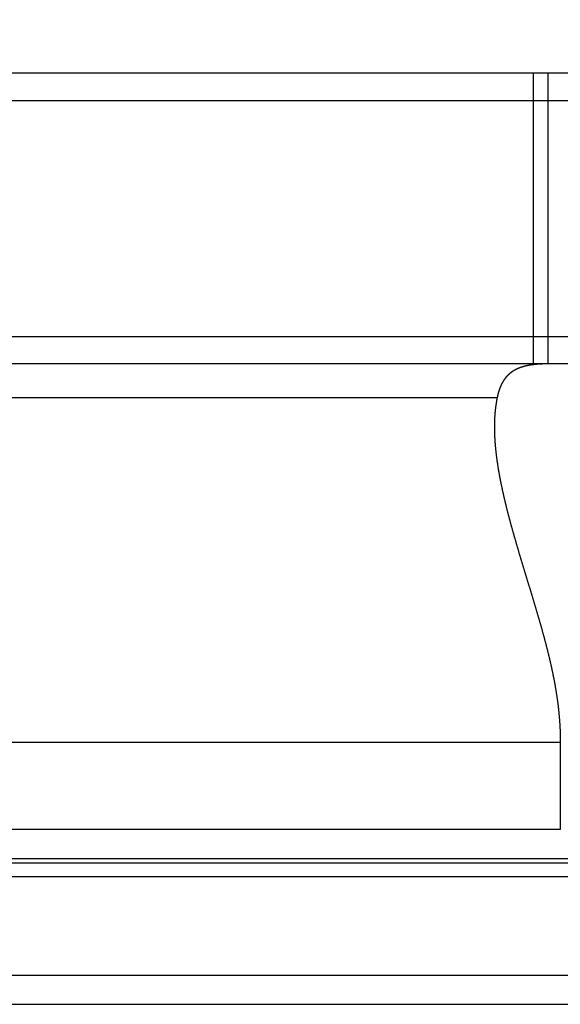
# Model space of a CAD drawing. Header units: millimetres. Extents: x 6 to 457, y 94 to 483.
# Tile 11 of 19: x 361 to 389, y 124 to 175. Entities that reach past the tile are written whole.
import ezdxf
from ezdxf.lldxf.tags import DXFTag

# ---------------------------------------------------------------- set-up
doc = ezdxf.new("R2010")
doc.units = ezdxf.units.MM
doc.header["$LTSCALE"] = 0.15
doc.layers.get('0').update_dxf_attribs({"linetype": 'CONTINUOUS'})
doc.layers.get('Defpoints').update_dxf_attribs({"linetype": 'CONTINUOUS'})
for name, color, linetype in [('2', 7, 'CONTINUOUS'), ('HID', 2, 'DASHED'), ('OUT', 3, 'CONTINUOUS')]:
    doc.layers.add(name, color=color, linetype=linetype)
doc.styles.add('DIM-7', font='SIMPLEX.shx', dxfattribs={"width": 0.7, "bigfont": 'chineset.shx'})
tags = doc.linetypes.add('DASHED', pattern=[25.72, 12.86, -12.86]).pattern_tags.tags
tags[6:7] = [DXFTag(74, 4), DXFTag(75, 0), DXFTag(340, '0'), DXFTag(46, 0.0), DXFTag(50, 0.0), DXFTag(44, 0.0), DXFTag(45, 0.0)]
tags[4:5] = [DXFTag(74, 4), DXFTag(75, 0), DXFTag(340, '0'), DXFTag(46, 0.0), DXFTag(50, 0.0), DXFTag(44, 0.0), DXFTag(45, 0.0)]
doc.dimstyles.new('CNS', dxfattribs={"dimscale": 1.5, "dimtxt": 3.5, "dimasz": 2.5, "dimexe": 1, "dimexo": 1.5, "dimgap": 0.09, "dimtad": 0, "dimdsep": 46, "dimtxsty": 'DIM-7', "dimcen": 0.09, "dimclrd": 4, "dimclre": 4, "dimclrt": 4, "dimadec": 0, "dimazin": 0, "dimtfac": 1, "dimtix": 1, "dimtmove": 2, "dimatfit": 3, "dimfxl": 1, "dimtvp": 0.971429, "dimtolj": 1, "dimarcsym": 0})

# ---------------------------------------------------------------- blocks, each defined once
blk = doc.blocks.new('*D152')
at = {"color": 7, "lineweight": -2}
for p, q in [((322.156, 174.123), (322.156, 186.648)), ((401.156, 174.123), (401.156, 186.648)), ((325.906, 185.148), (397.406, 185.148))]:
    blk.add_line(p, q, dxfattribs=at)
at = {"color": 7}
for points in [[(325.906, 185.773), (325.906, 184.523), (322.156, 185.148)], [(397.406, 185.773), (397.406, 184.523), (401.156, 185.148)]]:
    blk.add_solid(points, dxfattribs=at)
at = {"layer": 'Defpoints', "color": 0}
for p in [(401.156, 185.148), (322.156, 171.873), (401.156, 171.873)]:
    blk.add_point(p, dxfattribs=at)
at = {"color": 7, "insert": (361.656, 190.248), "char_height": 5.25, "attachment_point": 5, "style": 'DIM-7'}
blk.add_mtext('\\A1;79', dxfattribs=at)
blk = doc.blocks.new('*D153')
at = {"color": 7, "lineweight": -2}
for p, q in [((310.156, 173.125), (310.156, 198.137)), ((413.156, 173.125), (413.156, 198.137)), ((313.906, 196.637), (409.406, 196.637))]:
    blk.add_line(p, q, dxfattribs=at)
at = {"color": 7}
for points in [[(313.906, 197.262), (313.906, 196.012), (310.156, 196.637)], [(409.406, 197.262), (409.406, 196.012), (413.156, 196.637)]]:
    blk.add_solid(points, dxfattribs=at)
at = {"layer": 'Defpoints', "color": 0}
for p in [(413.156, 196.637), (310.156, 170.875), (413.156, 170.875)]:
    blk.add_point(p, dxfattribs=at)
at = {"color": 7, "insert": (361.656, 201.737), "char_height": 5.25, "attachment_point": 5, "style": 'DIM-7'}
blk.add_mtext('\\A1;103', dxfattribs=at)
blk = doc.blocks.new('*D163')
at = {"color": 7, "lineweight": -2}
for p, q in [((294.406, 172.825), (294.406, 210.639)), ((428.906, 172.825), (428.906, 210.639)), ((298.156, 209.139), (425.156, 209.139))]:
    blk.add_line(p, q, dxfattribs=at)
at = {"color": 7}
for points in [[(298.156, 209.764), (298.156, 208.514), (294.406, 209.139)], [(425.156, 209.764), (425.156, 208.514), (428.906, 209.139)]]:
    blk.add_solid(points, dxfattribs=at)
at = {"layer": 'Defpoints', "color": 0}
for p in [(428.906, 209.139), (294.406, 170.575), (428.906, 170.575)]:
    blk.add_point(p, dxfattribs=at)
at = {"color": 7, "insert": (361.656, 214.239), "char_height": 5.25, "attachment_point": 5, "style": 'DIM-7'}
blk.add_mtext('\\A1;134.5', dxfattribs=at)

msp = doc.modelspace()

# ---------------------------------------------------------------- linework, layer by layer
at = {"layer": '2', "color": 0, "linetype": 'Continuous'}
msp.add_line((272.04986, 131.16636), (445.01055, 131.16636), dxfattribs=at)
at = {"layer": 'HID', "color": 0}
for p, q in [((387.65641, 171.87348), (387.65641, 156.87348)), ((388.40641, 171.87348), (388.40641, 156.87348))]:
    msp.add_line(p, q, dxfattribs=at)
at = {"layer": 'OUT', "color": 0}
for p, q in [((322.15641, 171.87348), (401.15641, 171.87348)), ((401.15641, 170.42348), (322.15641, 170.42348)), ((401.15641, 158.27348), (322.15641, 158.27348)), ((401.15641, 156.87348), (322.15641, 156.87348)), ((337.51329, 155.13664), (385.79952, 155.13664)), ((334.26196, 137.37348), (389.05085, 137.37348)), ((389.05085, 137.37348), (389.05085, 132.87348)), ((389.05085, 132.87348), (334.26196, 132.87348)), ((401.15641, 131.37348), (322.15641, 131.37348)), ((271.68928, 130.45927), (445.01055, 130.45927)), ((271.29988, 125.3735), (445.01055, 125.3735)), ((225.18632, 123.87349), (445.01055, 123.87349))]:
    msp.add_line(p, q, dxfattribs=at)
for points in [[(388.49661, 156.87352, 0), (388.48661, 156.87352, 0), (388.47661, 156.87342, 0), (388.46661, 156.87342, 0), (388.45661, 156.87342, 0), (388.44661, 156.87332, 0), (388.43661, 156.87332, 0), (388.42661, 156.87322, 0), (388.41661, 156.87322, 0), (388.40661, 156.87312, 0), (388.39661, 156.87302, 0), (388.38661, 156.87292, 0), (388.37761, 156.87282, 0), (388.36761, 156.87272, 0), (388.35761, 156.87252, 0), (388.34761, 156.87242, 0), (388.33761, 156.87232, 0), (388.32761, 156.87212, 0), (388.31861, 156.87192, 0), (388.30861, 156.87172, 0), (388.29861, 156.87162, 0), (388.28861, 156.87142, 0), (388.27861, 156.87112, 0), (388.26961, 156.87092, 0), (388.25961, 156.87072, 0), (388.24961, 156.87042, 0), (388.24061, 156.87022, 0), (388.23061, 156.86992, 0), (388.22061, 156.86972, 0), (388.21161, 156.86942, 0), (388.20161, 156.86912, 0), (388.19261, 156.86882, 0), (388.18261, 156.86842, 0), (388.17261, 156.86812, 0), (388.16361, 156.86782, 0), (388.15361, 156.86742, 0), (388.14461, 156.86712, 0), (388.13461, 156.86672, 0), (388.12561, 156.86632, 0), (388.11561, 156.86592, 0), (388.10661, 156.86552, 0), (388.09761, 156.86512, 0), (388.08761, 156.86462, 0), (388.07861, 156.86422, 0), (388.06861, 156.86372, 0), (388.05961, 156.86322, 0), (388.05061, 156.86282, 0), (388.04061, 156.86232, 0), (388.03161, 156.86182, 0), (388.02261, 156.86122, 0), (388.01261, 156.86072, 0), (388.00361, 156.86022, 0), (387.99461, 156.85962, 0), (387.98561, 156.85902, 0), (387.97561, 156.85852, 0), (387.96661, 156.85792, 0), (387.95761, 156.85732, 0), (387.94861, 156.85662, 0), (387.93961, 156.85602, 0), (387.93061, 156.85542, 0), (387.92061, 156.85472, 0), (387.91161, 156.85402, 0), (387.90261, 156.85332, 0), (387.89361, 156.85262, 0), (387.88461, 156.85192, 0), (387.87561, 156.85122, 0), (387.86661, 156.85052, 0), (387.85761, 156.84972, 0), (387.84861, 156.84902, 0), (387.83961, 156.84822, 0), (387.83061, 156.84742, 0), (387.82161, 156.84662, 0), (387.81261, 156.84582, 0), (387.80361, 156.84492, 0), (387.79461, 156.84412, 0), (387.78561, 156.84322, 0), (387.77761, 156.84232, 0), (387.76861, 156.84142, 0), (387.75961, 156.84052, 0), (387.75061, 156.83962, 0), (387.74161, 156.83872, 0), (387.73361, 156.83772, 0), (387.72461, 156.83682, 0), (387.71561, 156.83582, 0), (387.70661, 156.83482, 0), (387.69861, 156.83382, 0), (387.68961, 156.83282, 0), (387.68061, 156.83182, 0), (387.67161, 156.83072, 0), (387.66361, 156.82962, 0), (387.65461, 156.82862, 0), (387.64661, 156.82752, 0), (387.63761, 156.82642, 0), (387.62861, 156.82522, 0), (387.62061, 156.82412, 0), (387.61161, 156.82292, 0), (387.60361, 156.82182, 0), (387.59461, 156.82062, 0), (387.58661, 156.81942, 0), (387.57761, 156.81812, 0), (387.56961, 156.81692, 0), (387.56061, 156.81572, 0), (387.55261, 156.81442, 0), (387.54361, 156.81312, 0), (387.53561, 156.81182, 0), (387.52661, 156.81052, 0), (387.51861, 156.80922, 0), (387.51061, 156.80782, 0), (387.50161, 156.80652, 0), (387.49361, 156.80512, 0), (387.48561, 156.80372, 0), (387.47661, 156.80232, 0), (387.46861, 156.80092, 0), (387.46061, 156.79942, 0), (387.45161, 156.79792, 0), (387.44361, 156.79652, 0), (387.43561, 156.79502, 0), (387.42761, 156.79352, 0), (387.41961, 156.79192, 0), (387.41061, 156.79042, 0), (387.40261, 156.78882, 0), (387.39461, 156.78722, 0), (387.38661, 156.78562, 0), (387.37861, 156.78402, 0), (387.37061, 156.78242, 0), (387.36261, 156.78072, 0), (387.35361, 156.77902, 0), (387.34561, 156.77732, 0), (387.33761, 156.77562, 0), (387.32961, 156.77392, 0), (387.32161, 156.77212, 0), (387.31361, 156.77042, 0), (387.30561, 156.76862, 0), (387.29761, 156.76682, 0), (387.28961, 156.76502, 0), (387.28161, 156.76312, 0), (387.27461, 156.76132, 0), (387.26661, 156.75942, 0), (387.25861, 156.75752, 0), (387.25061, 156.75562, 0), (387.24261, 156.75372, 0), (387.23461, 156.75172, 0), (387.22661, 156.74982, 0), (387.21961, 156.74782, 0), (387.21161, 156.74582, 0), (387.20361, 156.74372, 0), (387.19561, 156.74172, 0), (387.18861, 156.73962, 0), (387.18061, 156.73762, 0), (387.17261, 156.73552, 0), (387.16561, 156.73332, 0), (387.15761, 156.73122, 0), (387.14961, 156.72912, 0), (387.14261, 156.72692, 0), (387.13461, 156.72472, 0), (387.12761, 156.72252, 0), (387.11961, 156.72022, 0), (387.11261, 156.71802, 0), (387.10461, 156.71572, 0), (387.09761, 156.71342, 0), (387.08961, 156.71112, 0), (387.08261, 156.70882, 0), (387.07461, 156.70642, 0), (387.06761, 156.70412, 0), (387.05961, 156.70172, 0), (387.05261, 156.69932, 0), (387.04561, 156.69692, 0), (387.03761, 156.69442, 0), (387.03061, 156.69192, 0), (387.02361, 156.68952, 0), (387.01661, 156.68702, 0), (387.00861, 156.68442, 0), (387.00161, 156.68192, 0), (386.99461, 156.67932, 0), (386.98761, 156.67682, 0), (386.98061, 156.67422, 0), (386.97361, 156.67152, 0), (386.96661, 156.66892, 0), (386.95861, 156.66622, 0), (386.95161, 156.66362, 0), (386.94461, 156.66092, 0), (386.93761, 156.65812, 0), (386.93061, 156.65542, 0), (386.92361, 156.65262, 0), (386.91761, 156.64992, 0), (386.91061, 156.64712, 0), (386.90361, 156.64432, 0), (386.89661, 156.64142, 0), (386.88961, 156.63862, 0), (386.88261, 156.63572, 0), (386.87561, 156.63282, 0), (386.86961, 156.62992, 0), (386.86261, 156.62692, 0), (386.85561, 156.62402, 0), (386.84861, 156.62102, 0), (386.84261, 156.61802, 0), (386.83561, 156.61502, 0), (386.82861, 156.61192, 0), (386.82261, 156.60892, 0), (386.81561, 156.60582, 0), (386.80861, 156.60272, 0), (386.80261, 156.59962, 0), (386.79561, 156.59642, 0), (386.78961, 156.59332, 0), (386.78261, 156.59012, 0), (386.77661, 156.58692, 0), (386.76961, 156.58362, 0), (386.76361, 156.58042, 0), (386.75661, 156.57712, 0), (386.75061, 156.57382, 0), (386.74461, 156.57052, 0), (386.73761, 156.56722, 0), (386.73161, 156.56382, 0), (386.72561, 156.56052, 0), (386.71861, 156.55712, 0), (386.71261, 156.55362, 0), (386.70661, 156.55022, 0), (386.70061, 156.54672, 0), (386.69361, 156.54332, 0), (386.68761, 156.53982, 0), (386.68161, 156.53622, 0), (386.67561, 156.53272, 0), (386.66961, 156.52912, 0), (386.66361, 156.52552, 0), (386.65661, 156.52192, 0), (386.65061, 156.51832, 0), (386.64461, 156.51462, 0), (386.63861, 156.51092, 0), (386.63261, 156.50722, 0), (386.62661, 156.50352, 0), (386.62061, 156.49982, 0), (386.61461, 156.49602, 0), (386.60861, 156.49222, 0), (386.60361, 156.48842, 0), (386.59761, 156.48462, 0), (386.59161, 156.48072, 0), (386.58561, 156.47682, 0), (386.57961, 156.47292, 0), (386.57361, 156.46902, 0), (386.56861, 156.46512, 0), (386.56261, 156.46112, 0), (386.55661, 156.45712, 0), (386.55061, 156.45312, 0), (386.54561, 156.44902, 0), (386.53961, 156.44502, 0), (386.53361, 156.44092, 0), (386.52861, 156.43682, 0), (386.52261, 156.43272, 0), (386.51661, 156.42852, 0), (386.51161, 156.42432, 0), (386.50561, 156.42012, 0), (386.50061, 156.41592, 0), (386.49461, 156.41172, 0), (386.48961, 156.40742, 0), (386.48361, 156.40312, 0), (386.47861, 156.39882, 0), (386.47261, 156.39442, 0), (386.46761, 156.39012, 0), (386.46261, 156.38572, 0), (386.45661, 156.38132, 0), (386.45161, 156.37682, 0), (386.44561, 156.37242, 0), (386.44061, 156.36792, 0), (386.43561, 156.36342, 0), (386.43061, 156.35892, 0), (386.42461, 156.35432, 0), (386.41961, 156.34972, 0), (386.41461, 156.34512, 0), (386.40961, 156.34052, 0), (386.40361, 156.33582, 0), (386.39861, 156.33122, 0), (386.39361, 156.32652, 0), (386.38861, 156.32172, 0), (386.38361, 156.31702, 0), (386.37861, 156.31222, 0), (386.37361, 156.30742, 0), (386.36861, 156.30262, 0), (386.36361, 156.29772, 0), (386.35861, 156.29282, 0), (386.35361, 156.28792, 0), (386.34861, 156.28302, 0), (386.34361, 156.27812, 0), (386.33861, 156.27312, 0), (386.33361, 156.26812, 0), (386.32861, 156.26302, 0), (386.32361, 156.25802, 0), (386.31861, 156.25292, 0), (386.31461, 156.24782, 0), (386.30961, 156.24272, 0), (386.30461, 156.23752, 0), (386.29961, 156.23232, 0), (386.29561, 156.22712, 0), (386.29061, 156.22192, 0), (386.28561, 156.21662, 0), (386.28061, 156.21132, 0), (386.27661, 156.20602, 0), (386.27161, 156.20062, 0), (386.26661, 156.19532, 0), (386.26261, 156.18992, 0), (386.25761, 156.18452, 0), (386.25361, 156.17902, 0), (386.24861, 156.17362, 0), (386.24461, 156.16812, 0), (386.23961, 156.16262, 0), (386.23561, 156.15702, 0), (386.23061, 156.15152, 0), (386.22661, 156.14592, 0), (386.22161, 156.14032, 0), (386.21761, 156.13472, 0), (386.21361, 156.12902, 0), (386.20861, 156.12332, 0), (386.20461, 156.11762, 0), (386.20061, 156.11192, 0), (386.19561, 156.10622, 0), (386.19161, 156.10042, 0), (386.18761, 156.09462, 0), (386.18261, 156.08882, 0), (386.17861, 156.08292, 0), (386.17461, 156.07712, 0), (386.17061, 156.07122, 0), (386.16661, 156.06532, 0), (386.16261, 156.05942, 0), (386.15861, 156.05342, 0), (386.15361, 156.04742, 0), (386.14961, 156.04142, 0), (386.14561, 156.03542, 0), (386.14161, 156.02942, 0), (386.13761, 156.02332, 0), (386.13361, 156.01722, 0), (386.12961, 156.01112, 0), (386.12661, 156.00502, 0), (386.12261, 155.99892, 0), (386.11861, 155.99272, 0), (386.11461, 155.98652, 0), (386.11061, 155.98032, 0), (386.10661, 155.97412, 0), (386.10261, 155.96782, 0), (386.09961, 155.96152, 0), (386.09561, 155.95532, 0), (386.09161, 155.94892, 0), (386.08861, 155.94262, 0), (386.08461, 155.93622, 0), (386.08061, 155.92992, 0), (386.07761, 155.92352, 0), (386.07361, 155.91702, 0), (386.06961, 155.91062, 0), (386.06661, 155.90412, 0), (386.06261, 155.89762, 0), (386.05961, 155.89112, 0), (386.05561, 155.88462, 0), (386.05261, 155.87812, 0), (386.04861, 155.87152, 0), (386.04561, 155.86492, 0), (386.04161, 155.85832, 0), (386.03861, 155.85162, 0), (386.03461, 155.84502, 0), (386.03161, 155.83832, 0), (386.02861, 155.83162, 0), (386.02461, 155.82482, 0), (386.02161, 155.81812, 0), (386.01861, 155.81132, 0), (386.01461, 155.80452, 0), (386.01161, 155.79772, 0), (386.00861, 155.79092, 0), (386.00561, 155.78402, 0), (386.00261, 155.77712, 0), (385.99861, 155.77022, 0), (385.99561, 155.76332, 0), (385.99261, 155.75642, 0), (385.98961, 155.74942, 0), (385.98661, 155.74242, 0), (385.98361, 155.73542, 0), (385.98061, 155.72842, 0), (385.97761, 155.72132, 0), (385.97461, 155.71422, 0), (385.97161, 155.70712, 0), (385.96861, 155.70002, 0), (385.96561, 155.69292, 0), (385.96261, 155.68572, 0), (385.95961, 155.67852, 0), (385.95661, 155.67132, 0), (385.95361, 155.66402, 0), (385.95061, 155.65682, 0), (385.94761, 155.64952, 0), (385.94461, 155.64222, 0), (385.94161, 155.63492, 0), (385.93961, 155.62752, 0), (385.93661, 155.62022, 0), (385.93361, 155.61282, 0), (385.93061, 155.60542, 0), (385.92861, 155.59792, 0), (385.92561, 155.59052, 0), (385.92261, 155.58302, 0), (385.91961, 155.57552, 0), (385.91761, 155.56802, 0), (385.91461, 155.56042, 0), (385.91161, 155.55292, 0), (385.90961, 155.54532, 0), (385.90661, 155.53762, 0), (385.90461, 155.53002, 0), (385.90161, 155.52232, 0), (385.89961, 155.51472, 0), (385.89661, 155.50702, 0), (385.89461, 155.49922, 0), (385.89161, 155.49152, 0), (385.88961, 155.48372, 0), (385.88661, 155.47592, 0), (385.88461, 155.46812, 0), (385.88161, 155.46032, 0), (385.87961, 155.45242, 0), (385.87661, 155.44452, 0), (385.87461, 155.43662, 0), (385.87261, 155.42872, 0), (385.86961, 155.42072, 0), (385.86761, 155.41272, 0), (385.86561, 155.40472, 0), (385.86261, 155.39672, 0), (385.86061, 155.38872, 0), (385.85861, 155.38062, 0), (385.85661, 155.37252, 0), (385.85361, 155.36442, 0), (385.85161, 155.35632, 0), (385.84961, 155.34812, 0), (385.84761, 155.33992, 0), (385.84561, 155.33172, 0), (385.84261, 155.32352, 0), (385.84061, 155.31522, 0), (385.83861, 155.30702, 0), (385.83661, 155.29872, 0), (385.83461, 155.29032, 0), (385.83261, 155.28202, 0), (385.83061, 155.27362, 0), (385.82861, 155.26522, 0), (385.82661, 155.25682, 0), (385.82461, 155.24842, 0), (385.82261, 155.23992, 0), (385.82061, 155.23142, 0), (385.81861, 155.22292, 0), (385.81661, 155.21442, 0), (385.81461, 155.20592, 0), (385.81261, 155.19732, 0), (385.81061, 155.18872, 0), (385.80861, 155.18012, 0), (385.80661, 155.17142, 0), (385.80461, 155.16282, 0), (385.80361, 155.15412, 0), (385.80161, 155.14542, 0), (385.79961, 155.13662, 0)], [(385.79961, 155.13662, 0), (385.79461, 155.11442, 0), (385.79061, 155.09212, 0), (385.78561, 155.06982, 0), (385.78161, 155.04752, 0), (385.77761, 155.02512, 0), (385.77361, 155.00282, 0), (385.76961, 154.98042, 0), (385.76561, 154.95792, 0), (385.76161, 154.93552, 0), (385.75761, 154.91302, 0), (385.75361, 154.89052, 0), (385.74961, 154.86802, 0), (385.74661, 154.84542, 0), (385.74261, 154.82292, 0), (385.73961, 154.80032, 0), (385.73561, 154.77762, 0), (385.73261, 154.75502, 0), (385.72961, 154.73232, 0), (385.72661, 154.70962, 0), (385.72361, 154.68682, 0), (385.71961, 154.66412, 0), (385.71761, 154.64132, 0), (385.71461, 154.61852, 0), (385.71161, 154.59572, 0), (385.70861, 154.57282, 0), (385.70661, 154.54992, 0), (385.70361, 154.52702, 0), (385.70061, 154.50412, 0), (385.69861, 154.48112, 0), (385.69661, 154.45812, 0), (385.69361, 154.43512, 0), (385.69161, 154.41212, 0), (385.68961, 154.38902, 0), (385.68761, 154.36592, 0), (385.68561, 154.34282, 0), (385.68361, 154.31972, 0), (385.68161, 154.29652, 0), (385.67961, 154.27332, 0), (385.67861, 154.25012, 0), (385.67661, 154.22692, 0), (385.67461, 154.20362, 0), (385.67361, 154.18032, 0), (385.67161, 154.15702, 0), (385.67061, 154.13372, 0), (385.66961, 154.11032, 0), (385.66761, 154.08692, 0), (385.66661, 154.06352, 0), (385.66561, 154.04002, 0), (385.66461, 154.01662, 0), (385.66361, 153.99312, 0), (385.66261, 153.96952, 0), (385.66161, 153.94602, 0), (385.66061, 153.92242, 0), (385.66061, 153.89882, 0), (385.65961, 153.87522, 0), (385.65861, 153.85162, 0), (385.65861, 153.82792, 0), (385.65761, 153.80422, 0), (385.65761, 153.78052, 0), (385.65761, 153.75672, 0), (385.65661, 153.73292, 0), (385.65661, 153.70912, 0), (385.65661, 153.68532, 0), (385.65661, 153.66152, 0), (385.65661, 153.63762, 0), (385.65661, 153.61372, 0), (385.65661, 153.58982, 0), (385.65661, 153.56582, 0), (385.65661, 153.54182, 0), (385.65661, 153.51782, 0), (385.65761, 153.49382, 0), (385.65761, 153.46982, 0), (385.65761, 153.44572, 0), (385.65861, 153.42162, 0), (385.65861, 153.39742, 0), (385.65961, 153.37332, 0), (385.66061, 153.34912, 0), (385.66061, 153.32492, 0), (385.66161, 153.30072, 0), (385.66261, 153.27642, 0), (385.66361, 153.25212, 0), (385.66461, 153.22782, 0), (385.66561, 153.20352, 0), (385.66661, 153.17912, 0), (385.66761, 153.15482, 0), (385.66861, 153.13032, 0), (385.66961, 153.10592, 0), (385.67061, 153.08152, 0), (385.67161, 153.05702, 0), (385.67361, 153.03252, 0), (385.67461, 153.00792, 0), (385.67661, 152.98342, 0), (385.67761, 152.95882, 0), (385.67961, 152.93422, 0), (385.68061, 152.90952, 0), (385.68261, 152.88492, 0), (385.68461, 152.86022, 0), (385.68661, 152.83552, 0), (385.68761, 152.81072, 0), (385.68961, 152.78602, 0), (385.69161, 152.7612, 0), (385.69361, 152.73639, 0), (385.69561, 152.71155, 0), (385.69761, 152.68669, 0), (385.69961, 152.66179, 0), (385.70261, 152.63688, 0), (385.70461, 152.61194, 0), (385.70661, 152.58697, 0), (385.70861, 152.56198, 0), (385.71161, 152.53696, 0), (385.71361, 152.51192, 0), (385.71661, 152.48685, 0), (385.71861, 152.46175, 0), (385.72161, 152.43663, 0), (385.72461, 152.41149, 0), (385.72661, 152.38632, 0), (385.72961, 152.36112, 0), (385.73261, 152.3359, 0), (385.73561, 152.31065, 0), (385.73761, 152.28538, 0), (385.74061, 152.26008, 0), (385.74361, 152.23475, 0), (385.74661, 152.20939, 0), (385.74961, 152.184, 0), (385.75261, 152.15859, 0), (385.75661, 152.13315, 0), (385.75961, 152.10768, 0), (385.76261, 152.08218, 0), (385.76561, 152.05666, 0), (385.76961, 152.03112, 0), (385.77261, 152.00554, 0), (385.77661, 151.97995, 0), (385.77961, 151.95433, 0), (385.78361, 151.92869, 0), (385.78661, 151.90303, 0), (385.79061, 151.87735, 0), (385.79361, 151.85164, 0), (385.79761, 151.82591, 0), (385.80161, 151.80017, 0), (385.80561, 151.7744, 0), (385.80861, 151.74862, 0), (385.81261, 151.72281, 0), (385.81661, 151.69699, 0), (385.82061, 151.67115, 0), (385.82461, 151.6453, 0), (385.82861, 151.61942, 0), (385.83261, 151.59354, 0), (385.83661, 151.56763, 0), (385.84161, 151.54172, 0), (385.84561, 151.51578, 0), (385.84961, 151.48984, 0), (385.85361, 151.46388, 0), (385.85861, 151.43791, 0), (385.86261, 151.41193, 0), (385.86661, 151.38593, 0), (385.87161, 151.35993, 0), (385.87561, 151.33391, 0), (385.88061, 151.30789, 0), (385.88461, 151.28185, 0), (385.88961, 151.25581, 0), (385.89461, 151.22976, 0), (385.89861, 151.20369, 0), (385.90361, 151.17762, 0), (385.90861, 151.15153, 0), (385.91261, 151.12544, 0), (385.91761, 151.09933, 0), (385.92261, 151.07321, 0), (385.92761, 151.04708, 0), (385.93261, 151.02094, 0), (385.93761, 150.99479, 0), (385.94261, 150.96863, 0), (385.94761, 150.94246, 0), (385.95261, 150.91627, 0), (385.95761, 150.89008, 0), (385.96261, 150.86387, 0), (385.96761, 150.83765, 0), (385.97261, 150.81142, 0), (385.97761, 150.78518, 0), (385.98361, 150.75893, 0), (385.98861, 150.73267, 0), (385.99361, 150.7064, 0), (385.99961, 150.68011, 0), (386.00461, 150.65382, 0), (386.00961, 150.62751, 0), (386.01561, 150.60119, 0), (386.02061, 150.57486, 0), (386.02661, 150.54852, 0), (386.03161, 150.52217, 0), (386.03761, 150.49581, 0), (386.04361, 150.46943, 0), (386.04861, 150.44305, 0), (386.05461, 150.41665, 0), (386.06061, 150.39024, 0), (386.06561, 150.36382, 0), (386.07161, 150.33738, 0), (386.07761, 150.31094, 0), (386.08361, 150.28449, 0), (386.08961, 150.25802, 0), (386.09461, 150.23154, 0), (386.10061, 150.20505, 0), (386.10661, 150.17855, 0), (386.11261, 150.15203, 0), (386.11861, 150.12551, 0), (386.12461, 150.09897, 0), (386.13061, 150.07242, 0), (386.13661, 150.04586, 0), (386.14261, 150.01929, 0), (386.14961, 149.99271, 0), (386.15561, 149.96611, 0), (386.16161, 149.93951, 0), (386.16761, 149.91289, 0), (386.17461, 149.88626, 0), (386.18061, 149.85961, 0), (386.18661, 149.83296, 0), (386.19261, 149.80629, 0), (386.19961, 149.77961, 0), (386.20561, 149.75292, 0), (386.21261, 149.72622, 0), (386.21861, 149.6995, 0), (386.22561, 149.67278, 0), (386.23161, 149.64604, 0), (386.23861, 149.61929, 0), (386.24461, 149.59252, 0), (386.25161, 149.56575, 0), (386.25761, 149.53896, 0), (386.26461, 149.51216, 0), (386.27161, 149.48535, 0), (386.27761, 149.45853, 0), (386.28461, 149.43169, 0), (386.29161, 149.40484, 0), (386.29861, 149.37798, 0), (386.30461, 149.35111, 0), (386.31161, 149.32422, 0), (386.31861, 149.29733, 0), (386.32561, 149.27042, 0), (386.33261, 149.24349, 0), (386.33961, 149.21656, 0), (386.34661, 149.18961, 0), (386.35361, 149.16265, 0), (386.36061, 149.13568, 0), (386.36761, 149.1087, 0), (386.37461, 149.0817, 0), (386.38161, 149.05469, 0), (386.38861, 149.02767, 0), (386.39561, 149.00063, 0), (386.40261, 148.97359, 0), (386.40961, 148.94653, 0), (386.41661, 148.91945, 0), (386.42361, 148.89237, 0), (386.43161, 148.86527, 0), (386.43861, 148.83816, 0), (386.44561, 148.81104, 0), (386.45261, 148.7839, 0), (386.46061, 148.75675, 0), (386.46761, 148.72959, 0), (386.47461, 148.70242, 0), (386.48261, 148.67523, 0), (386.48961, 148.64803, 0), (386.49761, 148.62082, 0), (386.50461, 148.59359, 0), (386.51161, 148.56635, 0), (386.51961, 148.5391, 0), (386.52661, 148.51184, 0), (386.53461, 148.48456, 0), (386.54161, 148.45727, 0), (386.54961, 148.42997, 0), (386.55761, 148.40265, 0), (386.56461, 148.37532, 0), (386.57261, 148.34798, 0), (386.57961, 148.32062, 0), (386.58761, 148.29325, 0), (386.59561, 148.26587, 0), (386.60261, 148.23848, 0), (386.61061, 148.21107, 0), (386.61861, 148.18365, 0), (386.62561, 148.15621, 0), (386.63361, 148.12876, 0), (386.64161, 148.1013, 0), (386.64961, 148.07383, 0), (386.65761, 148.04634, 0), (386.66461, 148.01884, 0), (386.67261, 147.99132, 0), (386.68061, 147.9638, 0), (386.68861, 147.93625, 0), (386.69661, 147.9087, 0), (386.70461, 147.88113, 0), (386.71261, 147.85355, 0), (386.72061, 147.82595, 0), (386.72861, 147.79835, 0), (386.73661, 147.77072, 0), (386.74461, 147.74309, 0), (386.75261, 147.71544, 0), (386.76061, 147.68778, 0), (386.76861, 147.6601, 0), (386.77661, 147.63241, 0), (386.78461, 147.60471, 0), (386.79261, 147.57699, 0), (386.80061, 147.54926, 0), (386.80861, 147.52151, 0), (386.81661, 147.49375, 0), (386.82461, 147.46598, 0), (386.83261, 147.43819, 0), (386.84161, 147.41039, 0), (386.84961, 147.38258, 0), (386.85761, 147.35475, 0), (386.86561, 147.32691, 0), (386.87361, 147.29906, 0), (386.88261, 147.27119, 0), (386.89061, 147.2433, 0), (386.89861, 147.21541, 0), (386.90661, 147.1875, 0), (386.91561, 147.15957, 0), (386.92361, 147.13163, 0), (386.93161, 147.10368, 0), (386.94061, 147.07571, 0), (386.94861, 147.04773, 0), (386.95661, 147.01973, 0), (386.96561, 146.99172, 0), (386.97361, 146.9637, 0), (386.98161, 146.93566, 0), (386.99061, 146.90761, 0), (386.99861, 146.87954, 0), (387.00761, 146.85145, 0), (387.01561, 146.82334, 0), (387.02461, 146.79522, 0), (387.03261, 146.76708, 0), (387.04061, 146.73892, 0), (387.04961, 146.71075, 0), (387.05761, 146.68257, 0), (387.06661, 146.65436, 0), (387.07461, 146.62614, 0), (387.08361, 146.59791, 0), (387.09261, 146.56966, 0), (387.10061, 146.54139, 0), (387.10961, 146.51311, 0), (387.11761, 146.48482, 0), (387.12661, 146.4565, 0), (387.13461, 146.42818, 0), (387.14361, 146.39984, 0), (387.15161, 146.37148, 0), (387.16061, 146.34311, 0), (387.16961, 146.31473, 0), (387.17761, 146.28633, 0), (387.18661, 146.25792, 0), (387.19561, 146.22949, 0), (387.20361, 146.20105, 0), (387.21261, 146.1726, 0), (387.22161, 146.14413, 0), (387.22961, 146.11565, 0), (387.23861, 146.08716, 0), (387.24761, 146.05865, 0), (387.25561, 146.03013, 0), (387.26461, 146.0016, 0), (387.27361, 145.97305, 0), (387.28161, 145.94449, 0), (387.29061, 145.91592, 0), (387.29961, 145.88734, 0), (387.30761, 145.85875, 0), (387.31661, 145.83014, 0), (387.32561, 145.80152, 0), (387.33461, 145.77289, 0), (387.34261, 145.74425, 0), (387.35161, 145.71559, 0), (387.36061, 145.68693, 0), (387.36861, 145.65825, 0), (387.37761, 145.62957, 0), (387.38661, 145.60087, 0), (387.39561, 145.57216, 0), (387.40361, 145.54344, 0), (387.41261, 145.51471, 0), (387.42161, 145.48597, 0), (387.43061, 145.45722, 0), (387.43861, 145.42846, 0), (387.44761, 145.39969, 0), (387.45661, 145.37091, 0), (387.46561, 145.34212, 0), (387.47461, 145.31332, 0), (387.48261, 145.28451, 0), (387.49161, 145.25569, 0), (387.50061, 145.22686, 0), (387.50961, 145.19802, 0), (387.51761, 145.16918, 0), (387.52661, 145.14032, 0), (387.53561, 145.11146, 0), (387.54461, 145.08259, 0), (387.55261, 145.05371, 0), (387.56161, 145.02482, 0), (387.57061, 144.99592, 0), (387.57961, 144.96702, 0), (387.58761, 144.9381, 0), (387.59661, 144.90919, 0), (387.60561, 144.88026, 0), (387.61461, 144.85132, 0), (387.62261, 144.82238, 0), (387.63161, 144.79343, 0), (387.64061, 144.76447, 0), (387.64861, 144.73551, 0), (387.65761, 144.70654, 0), (387.66661, 144.67756, 0), (387.67561, 144.64858, 0), (387.68361, 144.61959, 0), (387.69261, 144.59059, 0), (387.70161, 144.56158, 0), (387.70961, 144.53257, 0), (387.71861, 144.50355, 0), (387.72761, 144.47451, 0), (387.73561, 144.44548, 0), (387.74461, 144.41643, 0), (387.75361, 144.38737, 0), (387.76161, 144.35831, 0), (387.77061, 144.32924, 0), (387.77961, 144.30016, 0), (387.78761, 144.27107, 0), (387.79661, 144.24197, 0), (387.80561, 144.21286, 0), (387.81361, 144.18375, 0), (387.82261, 144.15462, 0), (387.83061, 144.12549, 0), (387.83961, 144.09635, 0), (387.84861, 144.0672, 0), (387.85661, 144.03804, 0), (387.86561, 144.00887, 0), (387.87361, 143.9797, 0), (387.88261, 143.95051, 0), (387.89061, 143.92132, 0), (387.89961, 143.89211, 0), (387.90761, 143.8629, 0), (387.91661, 143.83368, 0), (387.92461, 143.80445, 0), (387.93361, 143.77521, 0), (387.94161, 143.74596, 0), (387.95061, 143.7167, 0), (387.95861, 143.68743, 0), (387.96761, 143.65815, 0), (387.97561, 143.62886, 0), (387.98361, 143.59957, 0), (387.99261, 143.57026, 0), (388.00061, 143.54094, 0), (388.00961, 143.51162, 0), (388.01761, 143.48228, 0), (388.02561, 143.45293, 0), (388.03461, 143.42358, 0), (388.04261, 143.39421, 0), (388.05061, 143.36483, 0), (388.05961, 143.33545, 0), (388.06761, 143.30605, 0), (388.07561, 143.27664, 0), (388.08361, 143.24723, 0), (388.09261, 143.2178, 0), (388.10061, 143.18836, 0), (388.10861, 143.15891, 0), (388.11661, 143.12946, 0), (388.12461, 143.09999, 0), (388.13361, 143.07051, 0), (388.14161, 143.04102, 0), (388.14961, 143.01152, 0), (388.15761, 142.98201, 0), (388.16561, 142.95249, 0), (388.17361, 142.92295, 0), (388.18161, 142.89341, 0), (388.18961, 142.86386, 0), (388.19761, 142.83429, 0), (388.20561, 142.80471, 0), (388.21361, 142.77513, 0), (388.22161, 142.74553, 0), (388.22961, 142.71592, 0), (388.23761, 142.6863, 0), (388.24561, 142.65667, 0), (388.25361, 142.62702, 0), (388.26161, 142.59737, 0), (388.26861, 142.5677, 0), (388.27661, 142.53803, 0), (388.28461, 142.50834, 0), (388.29261, 142.47864, 0), (388.30061, 142.44893, 0), (388.30761, 142.4192, 0), (388.31561, 142.38947, 0), (388.32361, 142.35972, 0), (388.33061, 142.32996, 0), (388.33861, 142.30019, 0), (388.34661, 142.27041, 0), (388.35361, 142.24061, 0), (388.36161, 142.21081, 0), (388.36861, 142.18099, 0), (388.37661, 142.15116, 0), (388.38361, 142.12132, 0), (388.39161, 142.09146, 0), (388.39861, 142.06159, 0), (388.40661, 142.03171, 0), (388.41361, 142.00182, 0), (388.42161, 141.97191, 0), (388.42861, 141.942, 0), (388.43561, 141.91206, 0), (388.44361, 141.88212, 0), (388.45061, 141.85216, 0), (388.45761, 141.82219, 0), (388.46461, 141.79221, 0), (388.47261, 141.76221, 0), (388.47961, 141.7322, 0), (388.48661, 141.70218, 0), (388.49361, 141.67214, 0), (388.50061, 141.64209, 0), (388.50761, 141.61203, 0), (388.51461, 141.58195, 0), (388.52161, 141.55186, 0), (388.52861, 141.52176, 0), (388.53561, 141.49164, 0), (388.54261, 141.4615, 0), (388.54961, 141.43136, 0), (388.55661, 141.4012, 0), (388.56261, 141.37102, 0), (388.56961, 141.34083, 0), (388.57661, 141.31063, 0), (388.58361, 141.28041, 0), (388.58961, 141.25018, 0), (388.59661, 141.21993, 0), (388.60361, 141.18967, 0), (388.60961, 141.15939, 0), (388.61661, 141.1291, 0), (388.62261, 141.09879, 0), (388.62961, 141.06847, 0), (388.63561, 141.03813, 0), (388.64161, 141.00778, 0), (388.64861, 140.97741, 0), (388.65461, 140.94703, 0), (388.66061, 140.91663, 0), (388.66761, 140.88622, 0), (388.67361, 140.85579, 0), (388.67961, 140.82535, 0), (388.68561, 140.79489, 0), (388.69161, 140.76441, 0), (388.69761, 140.73392, 0), (388.70361, 140.70341, 0), (388.70961, 140.67289, 0), (388.71561, 140.64235, 0), (388.72161, 140.61179, 0), (388.72761, 140.58122, 0), (388.73361, 140.55063, 0), (388.73861, 140.52003, 0), (388.74461, 140.48941, 0), (388.75061, 140.45877, 0), (388.75561, 140.42811, 0), (388.76161, 140.39744, 0), (388.76761, 140.36675, 0), (388.77261, 140.33605, 0), (388.77861, 140.30533, 0), (388.78361, 140.27459, 0), (388.78861, 140.24383, 0), (388.79461, 140.21306, 0), (388.79961, 140.18227, 0), (388.80461, 140.15146, 0), (388.81061, 140.12064, 0), (388.81561, 140.0898, 0), (388.82061, 140.05894, 0), (388.82561, 140.02806, 0), (388.83061, 139.99716, 0), (388.83561, 139.96625, 0), (388.84061, 139.93532, 0), (388.84561, 139.90437, 0), (388.84961, 139.8734, 0), (388.85461, 139.84242, 0), (388.85961, 139.81141, 0), (388.86461, 139.78039, 0), (388.86861, 139.74935, 0), (388.87361, 139.71829, 0), (388.87761, 139.68721, 0), (388.88261, 139.65612, 0), (388.88661, 139.625, 0), (388.89161, 139.59387, 0), (388.89561, 139.56271, 0), (388.89961, 139.53154, 0), (388.90461, 139.50035, 0), (388.90861, 139.46914, 0), (388.91261, 139.43791, 0), (388.91661, 139.40666, 0), (388.92061, 139.37539, 0), (388.92461, 139.3441, 0), (388.92861, 139.31279, 0), (388.93261, 139.28146, 0), (388.93561, 139.25011, 0), (388.93961, 139.21874, 0), (388.94361, 139.18735, 0), (388.94661, 139.15594, 0), (388.95061, 139.12451, 0), (388.95361, 139.09306, 0), (388.95761, 139.06159, 0), (388.96061, 139.0301, 0), (388.96461, 138.99859, 0), (388.96761, 138.96706, 0), (388.97061, 138.9355, 0), (388.97361, 138.90393, 0), (388.97661, 138.87234, 0), (388.97961, 138.84072, 0), (388.98261, 138.80908, 0), (388.98561, 138.77742, 0), (388.98861, 138.74575, 0), (388.99161, 138.71404, 0), (388.99461, 138.68232, 0), (388.99661, 138.65058, 0), (388.99961, 138.61882, 0), (389.00261, 138.58704, 0), (389.00461, 138.55525, 0), (389.00761, 138.52345, 0), (389.00961, 138.49164, 0), (389.01161, 138.45982, 0), (389.01361, 138.42798, 0), (389.01661, 138.39614, 0), (389.01861, 138.36428, 0), (389.02061, 138.33241, 0), (389.02261, 138.30054, 0), (389.02461, 138.26865, 0), (389.02661, 138.23675, 0), (389.02761, 138.20485, 0), (389.02961, 138.17294, 0), (389.03161, 138.14102, 0), (389.03261, 138.10909, 0), (389.03461, 138.07716, 0), (389.03561, 138.04521, 0), (389.03761, 138.01326, 0), (389.03861, 137.98131, 0), (389.03961, 137.94935, 0), (389.04061, 137.91738, 0), (389.04161, 137.88541, 0), (389.04361, 137.85344, 0), (389.04461, 137.82146, 0), (389.04461, 137.78947, 0), (389.04561, 137.75748, 0), (389.04661, 137.72549, 0), (389.04761, 137.6935, 0), (389.04761, 137.6615, 0), (389.04861, 137.6295, 0), (389.04961, 137.5975, 0), (389.04961, 137.5655, 0), (389.04961, 137.5335, 0), (389.05061, 137.5015, 0), (389.05061, 137.46949, 0), (389.05061, 137.43749, 0), (389.05061, 137.40549, 0), (389.05061, 137.37348, 0)]]:
    msp.add_polyline3d(points, dxfattribs=at)

# ---------------------------------------------------------------- dimensions: what is measured, and where the dimension line sits
at = {"color": 0}
for base, p1, p2, picture, middle in [((428.90641, 209.13854), (294.40641, 170.57484), (428.90641, 170.57484), '*D163', (361.65641, 214.23854)), ((413.15641, 196.63703), (310.15641, 170.87484), (413.15641, 170.87484), '*D153', (361.65641, 201.73703))]:
    dim = msp.add_linear_dim(base=base, p1=p1, p2=p2, dimstyle='CNS', override={"dimclrd": 7, "dimclre": 7, "dimclrt": 7}, dxfattribs=at)
    dim.commit()
    dim.dimension.update_dxf_attribs({"geometry": picture, "text_midpoint": middle})
dim = msp.add_linear_dim(base=(401.15641, 185.14821), p1=(322.15641, 171.87348), p2=(401.15641, 171.87348), angle=180, dimstyle='CNS', override={"dimclrd": 7, "dimclre": 7, "dimclrt": 7}, dxfattribs=at)
dim.commit()
dim.dimension.update_dxf_attribs({"geometry": '*D152', "text_midpoint": (361.65641, 190.24821)})

doc.saveas('drawing.dxf')
